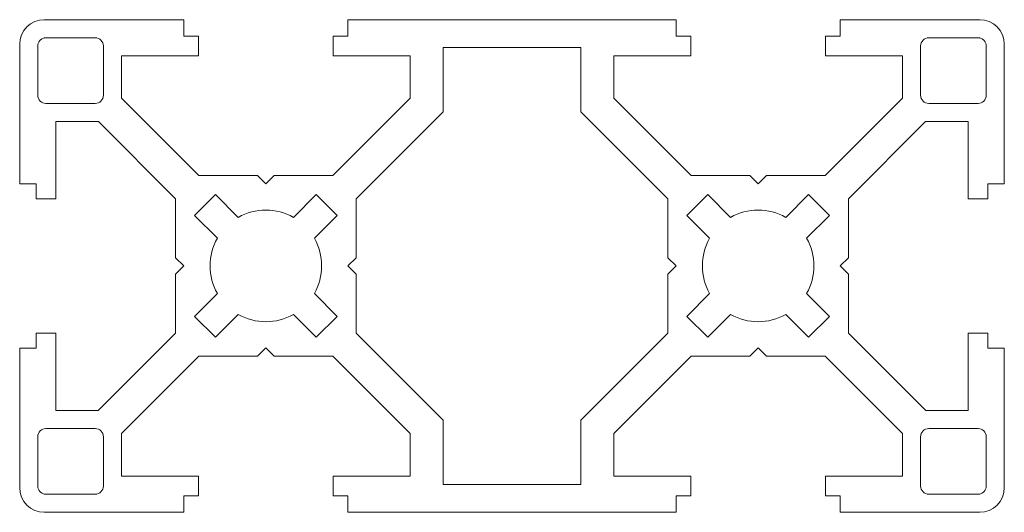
# Model space of a CAD drawing. Header units: millimetres. Extents: x -15 to 45, y -15 to 15.
import ezdxf

# ---------------------------------------------------------------- set-up
doc = ezdxf.new("R2010")
doc.units = ezdxf.units.MM

msp = doc.modelspace()

# ---------------------------------------------------------------- linework, layer by layer
at = {"color": 7, "linetype": 'Continuous', "lineweight": 15}
for p, q in [((-5, 14.994), (-13.5, 14.994)), ((-5, 13.994), (-5, 14.994)), ((5, 14.994), (5, 13.994)), ((25, 14.994), (5, 14.994)), ((25, 13.994), (25, 14.994)), ((35, 14.994), (35, 13.994)), ((43.5, 14.994), (35, 14.994)), ((-10.4, 13.894), (-13.4, 13.894)), ((-4.1, 13.994), (-5, 13.994)), ((-4.1, 12.794), (-4.1, 13.994)), ((4.1, 13.994), (4.1, 12.794)), ((5, 13.994), (4.1, 13.994)), ((25.9, 13.994), (25, 13.994)), ((25.9, 12.794), (25.9, 13.994)), ((34.1, 13.994), (34.1, 12.794)), ((35, 13.994), (34.1, 13.994)), ((43.4, 13.894), (40.4, 13.894)), ((-15, 13.494), (-15, 4.994)), ((-13.9, 13.394), (-13.9, 10.394)), ((-9.9, 10.394), (-9.9, 13.394)), ((10.8, 13.294), (10.8, 9.39)), ((19.2, 13.294), (10.8, 13.294)), ((19.2, 9.39), (19.2, 13.294)), ((39.9, 13.394), (39.9, 10.394)), ((43.9, 10.394), (43.9, 13.394)), ((45, 4.994), (45, 13.494)), ((-8.8, 12.794), (-4.1, 12.794)), ((-8.8, 10.21), (-8.8, 12.794)), ((4.1, 12.794), (8.8, 12.794)), ((8.8, 12.794), (8.8, 10.21)), ((21.2, 12.794), (25.9, 12.794)), ((21.2, 10.21), (21.2, 12.794)), ((34.1, 12.794), (38.8, 12.794)), ((38.8, 12.794), (38.8, 10.21)), ((-4.09, 5.5), (-8.8, 10.21)), ((8.8, 10.21), (4.09, 5.5)), ((25.91, 5.5), (21.2, 10.21)), ((38.8, 10.21), (34.09, 5.5)), ((-13.4, 9.894), (-10.4, 9.894)), ((40.4, 9.894), (43.4, 9.894)), ((10.8, 9.39), (5.5, 4.09)), ((24.5, 4.09), (19.2, 9.39)), ((-12.8, 8.794), (-10.204, 8.794)), ((-12.8, 4.094), (-12.8, 8.794)), ((-10.204, 8.794), (-5.5, 4.09)), ((35.5, 4.09), (40.204, 8.794)), ((40.204, 8.794), (42.8, 8.794)), ((42.8, 8.794), (42.8, 4.094)), ((-0.5, 5.5), (-4.09, 5.5)), ((0, 5), (-0.5, 5.5)), ((0.5, 5.5), (0, 5)), ((4.09, 5.5), (0.5, 5.5)), ((29.5, 5.5), (25.91, 5.5)), ((30, 5), (29.5, 5.5)), ((30.5, 5.5), (30, 5)), ((34.09, 5.5), (30.5, 5.5)), ((-15, 4.994), (-14, 4.994)), ((-14, 4.994), (-14, 4.094)), ((44, 4.994), (45, 4.994)), ((44, 4.094), (44, 4.994)), ((-3.076, 4.349), (-4.349, 3.076)), ((-1.682, 2.955), (-3.076, 4.349)), ((3.076, 4.349), (1.682, 2.955)), ((4.349, 3.076), (3.076, 4.349)), ((26.924, 4.349), (25.651, 3.076)), ((28.318, 2.955), (26.924, 4.349)), ((33.076, 4.349), (31.682, 2.955)), ((34.349, 3.076), (33.076, 4.349)), ((-14, 4.094), (-12.8, 4.094)), ((-5.5, 4.09), (-5.5, 0.5)), ((5.5, 4.09), (5.5, 0.5)), ((24.5, 0.5), (24.5, 4.09)), ((35.5, 0.5), (35.5, 4.09)), ((42.8, 4.094), (44, 4.094)), ((-4.349, 3.076), (-2.955, 1.682)), ((2.955, 1.682), (4.349, 3.076)), ((25.651, 3.076), (27.045, 1.682)), ((32.955, 1.682), (34.349, 3.076)), ((-5.5, 0.5), (-5, 0)), ((-5, 0), (-5.5, -0.5)), ((5.5, 0.5), (5, 0)), ((25, 0), (24.5, 0.5)), ((24.5, -0.5), (25, 0)), ((35, 0), (35.5, 0.5)), ((-5.5, -0.5), (-5.5, -4.09)), ((5, 0), (5.5, -0.5)), ((5.5, -0.5), (5.5, -4.09)), ((24.5, -4.09), (24.5, -0.5)), ((35.5, -0.5), (35, 0)), ((35.5, -4.09), (35.5, -0.5)), ((-2.955, -1.682), (-4.349, -3.076)), ((4.349, -3.076), (2.955, -1.682)), ((27.045, -1.682), (25.651, -3.076)), ((34.349, -3.076), (32.955, -1.682)), ((-3.076, -4.349), (-1.682, -2.955)), ((1.682, -2.955), (3.076, -4.349)), ((26.924, -4.349), (28.318, -2.955)), ((31.682, -2.955), (33.076, -4.349)), ((-4.349, -3.076), (-3.076, -4.349)), ((3.076, -4.349), (4.349, -3.076)), ((25.651, -3.076), (26.924, -4.349)), ((33.076, -4.349), (34.349, -3.076)), ((-14, -4.106), (-14, -5.006)), ((-12.8, -4.106), (-14, -4.106)), ((-12.8, -8.806), (-12.8, -4.106)), ((-5.5, -4.09), (-10.216, -8.806)), ((5.5, -4.09), (10.8, -9.39)), ((19.2, -9.39), (24.5, -4.09)), ((40.216, -8.806), (35.5, -4.09)), ((42.8, -4.106), (42.8, -8.806)), ((44, -4.106), (42.8, -4.106)), ((44, -5.006), (44, -4.106)), ((-15, -5.006), (-15, -13.506)), ((-14, -5.006), (-15, -5.006)), ((-0.5, -5.5), (0, -5)), ((0, -5), (0.5, -5.5)), ((29.5, -5.5), (30, -5)), ((30, -5), (30.5, -5.5)), ((45, -5.006), (44, -5.006)), ((45, -13.506), (45, -5.006)), ((-8.8, -10.21), (-4.09, -5.5)), ((-4.09, -5.5), (-0.5, -5.5)), ((0.5, -5.5), (4.09, -5.5)), ((4.09, -5.5), (8.8, -10.21)), ((21.2, -10.21), (25.91, -5.5)), ((25.91, -5.5), (29.5, -5.5)), ((30.5, -5.5), (34.09, -5.5)), ((34.09, -5.5), (38.8, -10.21)), ((-10.216, -8.806), (-12.8, -8.806)), ((42.8, -8.806), (40.216, -8.806)), ((10.8, -9.39), (10.8, -13.306)), ((19.2, -13.306), (19.2, -9.39)), ((-10.4, -9.906), (-13.4, -9.906)), ((43.4, -9.906), (40.4, -9.906)), ((-13.9, -10.406), (-13.9, -13.406)), ((-9.9, -13.406), (-9.9, -10.406)), ((-8.8, -12.806), (-8.8, -10.21)), ((8.8, -10.21), (8.8, -12.806)), ((21.2, -12.806), (21.2, -10.21)), ((38.8, -10.21), (38.8, -12.806)), ((39.9, -10.406), (39.9, -13.406)), ((43.9, -13.406), (43.9, -10.406)), ((-4.1, -12.806), (-8.8, -12.806)), ((-4.1, -14.006), (-4.1, -12.806)), ((4.1, -12.806), (4.1, -14.006)), ((8.8, -12.806), (4.1, -12.806)), ((25.9, -12.806), (21.2, -12.806)), ((25.9, -14.006), (25.9, -12.806)), ((34.1, -12.806), (34.1, -14.006)), ((38.8, -12.806), (34.1, -12.806)), ((10.8, -13.306), (19.2, -13.306)), ((-13.4, -13.906), (-10.4, -13.906)), ((-5, -14.006), (-4.1, -14.006)), ((-5, -15.006), (-5, -14.006)), ((4.1, -14.006), (5, -14.006)), ((5, -14.006), (5, -15.006)), ((25, -14.006), (25.9, -14.006)), ((25, -15.006), (25, -14.006)), ((34.1, -14.006), (35, -14.006)), ((35, -14.006), (35, -15.006)), ((40.4, -13.906), (43.4, -13.906)), ((-13.5, -15.006), (-5, -15.006)), ((5, -15.006), (25, -15.006)), ((35, -15.006), (43.5, -15.006))]:
    msp.add_line(p, q, dxfattribs=at)
for centre, radius, start, end in [((-13.5, 13.494), 1.5, 90, 180), ((43.5, 13.494), 1.5, 0, 90), ((-13.4, 13.394), 0.5, 90, 180), ((-10.4, 13.394), 0.5, 360, 90), ((40.4, 13.394), 0.5, 90, 180), ((43.4, 13.394), 0.5, 360, 90), ((-13.4, 10.394), 0.5, 180, 270), ((-10.4, 10.394), 0.5, 270, 360), ((40.4, 10.394), 0.5, 180, 270), ((43.4, 10.394), 0.5, 270, 360), ((0, 0), 3.4, 60.34948, 119.65052), ((30, 0), 3.4, 60.34948, 119.65052), ((0, 0), 3.4, 150.34948, 209.65052), ((0, 0), 3.4, 330.34948, 29.65052), ((30, 0), 3.4, 150.34948, 209.65052), ((30, 0), 3.4, 330.34948, 29.65052), ((0, 0), 3.4, 240.34948, 299.65052), ((30, 0), 3.4, 240.34948, 299.65052), ((-13.4, -10.406), 0.5, 90, 180), ((-10.4, -10.406), 0.5, 0, 90), ((40.4, -10.406), 0.5, 90, 180), ((43.4, -10.406), 0.5, 0, 90), ((-13.5, -13.506), 1.5, 180, 270), ((-13.4, -13.406), 0.5, 180, 270), ((-10.4, -13.406), 0.5, 270, 0), ((40.4, -13.406), 0.5, 180, 270), ((43.4, -13.406), 0.5, 270, 0), ((43.5, -13.506), 1.5, 270, 0)]:
    msp.add_arc(centre, radius, start, end, dxfattribs=at)

doc.saveas('drawing.dxf')
